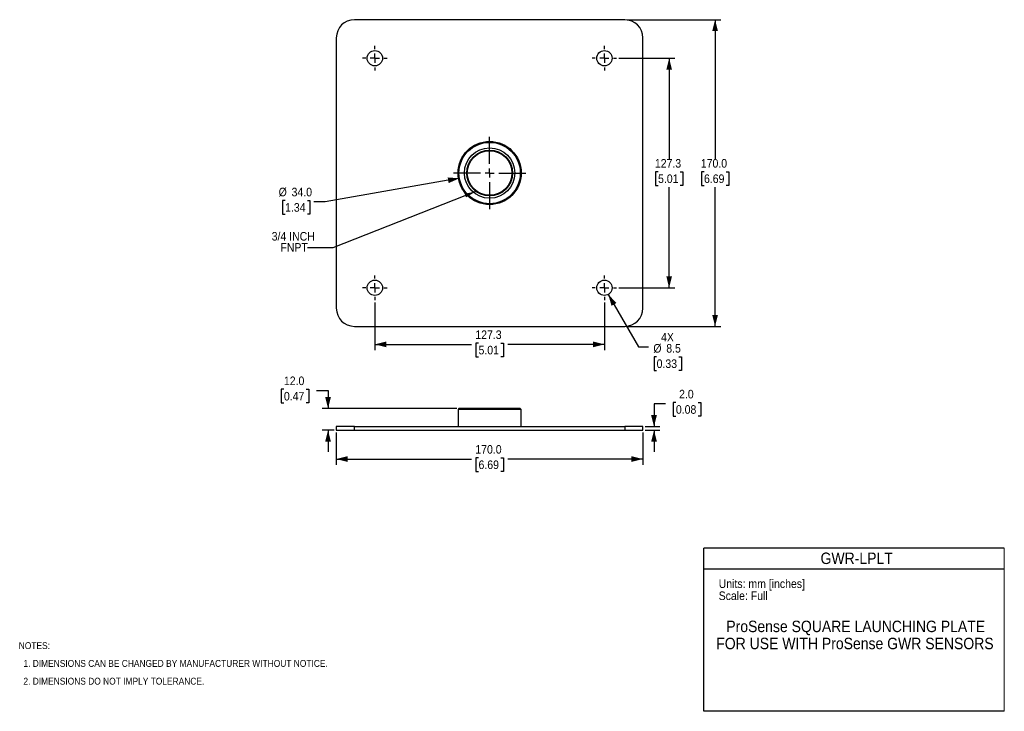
# Model space of a CAD drawing. Header units: millimetres. Extents: x 13 to 559, y 0 to 383.
import ezdxf

# ---------------------------------------------------------------- set-up
doc = ezdxf.new("R2010")
doc.units = ezdxf.units.MM
doc.linetypes.add('SLD-Center', pattern=[30.48, 15.24, -5.08, 5.08, -5.08])
doc.linetypes.add('SLD-Solid', pattern=[0])
doc.layers.add('CENTER', color=40, linetype='SLD-Center')
doc.layers.add('DIMENSIONS', color=140, linetype='SLD-Solid', lineweight=25)
doc.layers.add('TEXT', color=140, linetype='SLD-Solid', lineweight=25)
doc.styles.add('SLDTEXTSTYLE0', font='GOTHIC.TTF', dxfattribs={"width": 0.913})
doc.styles.get("Standard").update_dxf_attribs({"font": 'GOTHIC.TTF'})
doc.dimstyles.new('SLDDIMSTYLE0', dxfattribs={"dimtxt": 4.7625, "dimasz": 6.35, "dimexe": 0, "dimexo": 0.0625, "dimgap": 1.190625, "dimtad": 0, "dimtih": 1, "dimtoh": 1, "dimdec": 1, "dimrnd": 1e-09, "dimzin": 4, "dimdsep": 46, "dimtxsty": 'SLDTEXTSTYLE0', "dimsah": 1, "dimcen": 0.09, "dimadec": 0, "dimazin": 1, "dimtfac": 1, "dimtdec": 1, "dimtmove": 0, "dimatfit": 0, "dimfxl": 0, "dimfrac": 2, "dimtolj": 1, "dimtzin": 12, "dimarcsym": 0})
doc.dimstyles.new('SLDDIMSTYLE1', dxfattribs={"dimtxt": 4.7625, "dimasz": 6.35, "dimexe": 0, "dimexo": 0.0625, "dimgap": 1.190625, "dimtad": 0, "dimtih": 1, "dimtoh": 1, "dimdec": 1, "dimrnd": 1e-09, "dimzin": 4, "dimdsep": 46, "dimtxsty": 'SLDTEXTSTYLE0', "dimsah": 1, "dimcen": 0.09, "dimadec": 0, "dimazin": 1, "dimtfac": 1, "dimtdec": 1, "dimtofl": 0, "dimtmove": 0, "dimatfit": 3, "dimfxl": 0, "dimfrac": 2, "dimtolj": 1, "dimtzin": 12, "dimarcsym": 0})
doc.dimstyles.new('SLDDIMSTYLE2', dxfattribs={"dimtxt": 4.7625, "dimasz": 6.35, "dimexe": 0, "dimexo": 0.0625, "dimgap": 1.190625, "dimtad": 0, "dimtih": 1, "dimtoh": 1, "dimdec": 1, "dimrnd": 1e-09, "dimzin": 12, "dimdsep": 46, "dimtxsty": 'SLDTEXTSTYLE0', "dimsah": 1, "dimcen": 0.09, "dimadec": 0, "dimazin": 3, "dimtfac": 1, "dimtdec": 1, "dimtofl": 0, "dimtmove": 0, "dimatfit": 3, "dimfxl": 0, "dimfrac": 2, "dimtolj": 1, "dimtzin": 12, "dimarcsym": 0})
doc.dimstyles.new('SLDDIMSTYLE3', dxfattribs={"dimtxt": 4.7625, "dimasz": 6.35, "dimexe": 0, "dimexo": 0.0625, "dimgap": 1.190625, "dimtad": 0, "dimtih": 1, "dimtoh": 1, "dimdec": 1, "dimrnd": 1e-09, "dimzin": 12, "dimdsep": 46, "dimtxsty": 'SLDTEXTSTYLE0', "dimsah": 1, "dimcen": 0, "dimadec": 0, "dimazin": 3, "dimtfac": 1, "dimtdec": 1, "dimtofl": 0, "dimtmove": 0, "dimatfit": 3, "dimfxl": 0, "dimfrac": 2, "dimtolj": 1, "dimtzin": 12, "dimarcsym": 0})
doc.dimstyles.new('SLDDIMSTYLE4', dxfattribs={"dimtxt": 4.7625, "dimasz": 6.35, "dimexe": 0, "dimexo": 0.0625, "dimgap": 1.190625, "dimtad": 0, "dimtih": 1, "dimtoh": 1, "dimdec": 1, "dimrnd": 1e-09, "dimzin": 4, "dimdsep": 46, "dimtxsty": 'SLDTEXTSTYLE0', "dimsah": 1, "dimcen": 0, "dimadec": 0, "dimazin": 1, "dimtfac": 1, "dimtdec": 1, "dimtofl": 0, "dimtmove": 0, "dimatfit": 3, "dimfxl": 0, "dimfrac": 2, "dimtolj": 1, "dimtzin": 12, "dimarcsym": 0})
doc.dimstyles.new('SLDDIMSTYLE5', dxfattribs={"dimtxt": 0.18, "dimasz": 6.35, "dimexe": 0, "dimexo": 0.0625, "dimgap": 0, "dimtad": 0, "dimtih": 1, "dimtoh": 1, "dimdec": 0, "dimrnd": 1e-09, "dimzin": 0, "dimdsep": 46, "dimtxsty": 'Standard', "dimsah": 1, "dimcen": 0.09, "dimadec": 0, "dimazin": 0, "dimtfac": 6.35, "dimtdec": 0, "dimtofl": 0, "dimtmove": 0, "dimatfit": 3, "dimfxl": 0, "dimfrac": 2, "dimtolj": 1, "dimtzin": 0, "dimarcsym": 0})

# ---------------------------------------------------------------- blocks, each defined once
blk = doc.blocks.new('SW_NOTE_0')
at = {"layer": 'TEXT', "color": 0, "char_height": 3.81, "attachment_point": 1, "style": 'SLDTEXTSTYLE0'}
for s, insert in [('NOTES:', (0, 4.87)), ('  1. DIMENSIONS CAN BE CHANGED BY MANUFACTURER WITHOUT NOTICE.', (0, -4.99)), ('  2. DIMENSIONS DO NOT IMPLY TOLERANCE.', (0, -14.84))]:
    blk.add_mtext(s, dxfattribs=dict(at, insert=insert))
blk = doc.blocks.new('SW_NOTE_1')
at = {"layer": 'TEXT', "color": 0, "char_height": 6.35, "attachment_point": 2, "style": 'SLDTEXTSTYLE0'}
for s, insert in [('ProSense SQUARE LAUNCHING PLATE ', (75.11, 8.11)), ('FOR USE WITH ProSense GWR SENSORS', (74.69, -1.36))]:
    blk.add_mtext(s, dxfattribs=dict(at, insert=insert))
blk = doc.blocks.new('_D')
at = {"layer": 'DIMENSIONS'}
for p, q in [((159.42, 178.55), (157.97, 178.55)), ((157.97, 178.55), (157.97, 170.99)), ((171.73, 178.55), (173.18, 178.55)), ((173.18, 178.55), (173.18, 170.99)), ((177.52, 177.85), (183.87, 177.85)), ((183.87, 177.85), (183.87, 167.85)), ((157.97, 170.99), (159.42, 170.99)), ((173.18, 170.99), (171.73, 170.99)), ((255.19, 167.85), (180.7, 167.85)), ((187.19, 155.85), (180.7, 155.85)), ((183.87, 155.85), (183.87, 143.85))]:
    blk.add_line(p, q, dxfattribs=at)
for points in [[(183.87, 167.85), (185.46, 174.2), (182.28, 174.2)], [(183.87, 155.85), (182.28, 149.5), (185.46, 149.5)]]:
    blk.add_solid(points, dxfattribs=at)
at = {"layer": 'DIMENSIONS', "char_height": 4.763, "attachment_point": 1, "style": 'SLDTEXTSTYLE0'}
for s, insert in [('12.0', (159.42, 185.6)), ('0.47', (159.42, 177.07))]:
    blk.add_mtext(s, dxfattribs=dict(at, insert=insert))
blk = doc.blocks.new('_D_1')
at = {"layer": 'DIMENSIONS'}
for p, q in [((188.46, 154.58), (188.46, 136.67)), ((358.46, 154.58), (358.46, 136.67)), ((188.46, 139.85), (263.44, 139.85)), ((267.31, 140.55), (265.85, 140.55)), ((265.85, 140.55), (265.85, 132.99)), ((279.62, 140.55), (281.07, 140.55)), ((281.07, 140.55), (281.07, 132.99)), ((358.46, 139.85), (283.49, 139.85)), ((265.85, 132.99), (267.31, 132.99)), ((281.07, 132.99), (279.62, 132.99))]:
    blk.add_line(p, q, dxfattribs=at)
for points in [[(188.46, 139.85), (194.81, 138.26), (194.81, 141.44)], [(358.46, 139.85), (352.11, 141.44), (352.11, 138.26)]]:
    blk.add_solid(points, dxfattribs=at)
at = {"layer": 'DIMENSIONS', "char_height": 4.763, "attachment_point": 1, "style": 'SLDTEXTSTYLE0'}
for s, insert in [('170.0', (265.55, 147.6)), ('6.69', (267.31, 139.07))]:
    blk.add_mtext(s, dxfattribs=dict(at, insert=insert))
blk = doc.blocks.new('_D_2')
at = {"layer": 'DIMENSIONS'}
for p, q in [((370.94, 170.47), (364.59, 170.47)), ((364.59, 170.47), (364.59, 157.85)), ((376.73, 171.17), (375.28, 171.17)), ((375.28, 171.17), (375.28, 163.61)), ((389.05, 171.17), (390.5, 171.17)), ((390.5, 171.17), (390.5, 163.61)), ((375.28, 163.61), (376.73, 163.61)), ((390.5, 163.61), (389.05, 163.61)), ((359.73, 157.85), (367.77, 157.85)), ((359.73, 155.85), (367.77, 155.85)), ((364.59, 155.85), (364.59, 143.85))]:
    blk.add_line(p, q, dxfattribs=at)
for points in [[(364.59, 157.85), (366.18, 164.2), (363.01, 164.2)], [(364.59, 155.85), (363.01, 149.5), (366.18, 149.5)]]:
    blk.add_solid(points, dxfattribs=at)
at = {"layer": 'DIMENSIONS', "char_height": 4.763, "attachment_point": 1, "style": 'SLDTEXTSTYLE0'}
for s, insert in [('2.0', (378.49, 178.22)), ('0.08', (376.73, 169.7))]:
    blk.add_mtext(s, dxfattribs=dict(at, insert=insert))
blk = doc.blocks.new('_D_3')
at = {"layer": 'DIMENSIONS'}
for p, q in [((209.82, 226.71), (209.82, 200.23)), ((337.1, 226.71), (337.1, 200.23)), ((209.82, 203.41), (263.44, 203.41)), ((267.31, 204.11), (265.85, 204.11)), ((265.85, 204.11), (265.85, 196.55)), ((279.62, 204.11), (281.07, 204.11)), ((281.07, 204.11), (281.07, 196.55)), ((337.1, 203.41), (283.49, 203.41)), ((265.85, 196.55), (267.31, 196.55)), ((281.07, 196.55), (279.62, 196.55))]:
    blk.add_line(p, q, dxfattribs=at)
for points in [[(209.82, 203.41), (216.17, 201.82), (216.17, 204.99)], [(337.1, 203.41), (330.75, 204.99), (330.75, 201.82)]]:
    blk.add_solid(points, dxfattribs=at)
at = {"layer": 'DIMENSIONS', "char_height": 4.763, "attachment_point": 1, "style": 'SLDTEXTSTYLE0'}
for s, insert in [('127.3', (265.55, 211.16)), ('5.01', (267.31, 202.63))]:
    blk.add_mtext(s, dxfattribs=dict(at, insert=insert))
blk = doc.blocks.new('_D_4')
at = {"layer": 'DIMENSIONS'}
for p, q in [((349.73, 383.41), (401.64, 383.41)), ((398.46, 383.41), (398.46, 306.23)), ((392.31, 299.11), (390.85, 299.11)), ((390.85, 299.11), (390.85, 291.55)), ((404.62, 299.11), (406.07, 299.11)), ((406.07, 299.11), (406.07, 291.55)), ((390.85, 291.55), (392.31, 291.55)), ((398.46, 213.41), (398.46, 290.58)), ((406.07, 291.55), (404.62, 291.55)), ((349.73, 213.41), (401.64, 213.41))]:
    blk.add_line(p, q, dxfattribs=at)
for points in [[(398.46, 383.41), (396.88, 377.06), (400.05, 377.06)], [(398.46, 213.41), (400.05, 219.76), (396.88, 219.76)]]:
    blk.add_solid(points, dxfattribs=at)
at = {"layer": 'DIMENSIONS', "char_height": 4.763, "attachment_point": 1, "style": 'SLDTEXTSTYLE0'}
for s, insert in [('170.0', (390.55, 306.16)), ('6.69', (392.31, 297.63))]:
    blk.add_mtext(s, dxfattribs=dict(at, insert=insert))
blk = doc.blocks.new('_D_5')
at = {"layer": 'DIMENSIONS'}
for p, q in [((345.16, 362.04), (376.17, 362.04)), ((372.99, 362.04), (372.99, 306.23)), ((366.84, 299.11), (365.38, 299.11)), ((365.38, 299.11), (365.38, 291.55)), ((379.15, 299.11), (380.6, 299.11)), ((380.6, 299.11), (380.6, 291.55)), ((365.38, 291.55), (366.84, 291.55)), ((372.99, 234.77), (372.99, 290.58)), ((380.6, 291.55), (379.15, 291.55)), ((345.16, 234.77), (376.17, 234.77))]:
    blk.add_line(p, q, dxfattribs=at)
for points in [[(372.99, 362.04), (371.41, 355.69), (374.58, 355.69)], [(372.99, 234.77), (374.58, 241.12), (371.41, 241.12)]]:
    blk.add_solid(points, dxfattribs=at)
at = {"layer": 'DIMENSIONS', "char_height": 4.763, "attachment_point": 1, "style": 'SLDTEXTSTYLE0'}
for s, insert in [('127.3', (365.08, 306.16)), ('5.01', (366.84, 297.63))]:
    blk.add_mtext(s, dxfattribs=dict(at, insert=insert))
blk = doc.blocks.new('_D_6')
at = {"layer": 'DIMENSIONS'}
for p, q in [((339.23, 231.08), (356, 202.03)), ((356, 202.03), (361.56, 202.03)), ((366.05, 196.57), (364.6, 196.57)), ((364.6, 196.57), (364.6, 189.01)), ((378.37, 196.57), (379.82, 196.57)), ((379.82, 196.57), (379.82, 189.01)), ((364.6, 189.01), (366.05, 189.01)), ((379.82, 189.01), (378.37, 189.01))]:
    blk.add_line(p, q, dxfattribs=at)
blk.add_solid([(339.23, 231.08), (341.03, 224.79), (343.78, 226.38)], dxfattribs=at)
at = {"layer": 'DIMENSIONS', "char_height": 4.763, "attachment_point": 1, "style": 'SLDTEXTSTYLE0'}
for s, insert in [('4X', (368.51, 209.78)), ('%%c', (364.22, 203.62)), ('8.5', (371.4, 203.62)), ('0.33', (366.05, 195.09))]:
    blk.add_mtext(s, dxfattribs=dict(at, insert=insert))
blk = doc.blocks.new('_D_7')
at = {"layer": 'DIMENSIONS'}
for p, q in [((256.72, 295.48), (182.34, 282.49)), ((160.08, 283.19), (158.63, 283.19)), ((158.63, 283.19), (158.63, 275.63)), ((172.4, 283.19), (173.85, 283.19)), ((173.85, 283.19), (173.85, 275.63)), ((182.34, 282.49), (175.99, 282.49)), ((158.63, 275.63), (160.08, 275.63)), ((173.85, 275.63), (172.4, 275.63))]:
    blk.add_line(p, q, dxfattribs=at)
blk.add_solid([(256.72, 295.48), (250.19, 295.95), (250.73, 292.82)], dxfattribs=at)
at = {"layer": 'DIMENSIONS', "char_height": 4.763, "attachment_point": 1, "style": 'SLDTEXTSTYLE0'}
for s, insert in [('%%c', (156.49, 290.24)), ('34.0', (163.67, 290.24)), ('1.34', (160.08, 281.71))]:
    blk.add_mtext(s, dxfattribs=dict(at, insert=insert))
blk = doc.blocks.new('SW_NOTE_2')
at = {"layer": 'TEXT', "color": 0, "char_height": 4.763, "attachment_point": 1, "style": 'SLDTEXTSTYLE0'}
for s, insert in [('3/4 INCH', (-19.93, 8.72)), ('   FNPT', (-19.93, 2.56))]:
    blk.add_mtext(s, dxfattribs=dict(at, insert=insert))
blk = doc.blocks.new('SW_CENTERMARKSYMBOL_0')
at = {"layer": 'CENTER', "color": 0}
for p, q in [((0, 5.08), (0, 20.04)), ((-5.08, 0), (-20.04, 0)), ((0, 0), (-2.54, 0)), ((0, 0), (0, 2.54)), ((0, 0), (0, -2.54)), ((0, 0), (2.54, 0)), ((5.08, 0), (20.04, 0)), ((0, -5.08), (0, -20.04))]:
    blk.add_line(p, q, dxfattribs=at)
blk = doc.blocks.new('SW_CENTERMARKSYMBOL_1')
at = {"layer": 'CENTER', "color": 0}
for p, q in [((0, 5.08), (0, 6.79)), ((-5.08, 0), (-6.79, 0)), ((0, 0), (-2.54, 0)), ((0, 0), (0, 2.54)), ((0, 0), (0, -2.54)), ((0, 0), (2.54, 0)), ((5.08, 0), (6.79, 0)), ((0, -5.08), (0, -6.79))]:
    blk.add_line(p, q, dxfattribs=at)
blk = doc.blocks.new('SW_CENTERMARKSYMBOL_2')
at = {"layer": 'CENTER', "color": 0}
for p, q in [((0, 5.08), (0, 6.79)), ((-5.08, 0), (-6.79, 0)), ((0, 0), (-2.54, 0)), ((0, 0), (0, 2.54)), ((0, 0), (0, -2.54)), ((0, 0), (2.54, 0)), ((5.08, 0), (6.79, 0)), ((0, -5.08), (0, -6.79))]:
    blk.add_line(p, q, dxfattribs=at)
blk = doc.blocks.new('SW_CENTERMARKSYMBOL_3')
at = {"layer": 'CENTER', "color": 0}
for p, q in [((0, 5.08), (0, 6.79)), ((-5.08, 0), (-6.79, 0)), ((0, 0), (-2.54, 0)), ((0, 0), (0, 2.54)), ((0, 0), (0, -2.54)), ((0, 0), (2.54, 0)), ((5.08, 0), (6.79, 0)), ((0, -5.08), (0, -6.79))]:
    blk.add_line(p, q, dxfattribs=at)
blk = doc.blocks.new('SW_CENTERMARKSYMBOL_4')
at = {"layer": 'CENTER', "color": 0}
for p, q in [((0, 5.08), (0, 6.79)), ((-5.08, 0), (-6.79, 0)), ((0, 0), (-2.54, 0)), ((0, 0), (0, 2.54)), ((0, 0), (0, -2.54)), ((0, 0), (2.54, 0)), ((5.08, 0), (6.79, 0)), ((0, -5.08), (0, -6.79))]:
    blk.add_line(p, q, dxfattribs=at)

msp = doc.modelspace()

# ---------------------------------------------------------------- linework, layer by layer
for p, q in [((348.46, 383.41), (198.46, 383.41)), ((188.46, 373.41), (188.46, 223.41)), ((358.46, 223.41), (358.46, 373.41)), ((198.46, 213.41), (348.46, 213.41)), ((256.46, 167.85), (255.96, 167.35)), ((255.96, 167.35), (255.96, 157.85)), ((290.96, 167.35), (255.96, 167.35)), ((290.46, 167.85), (256.46, 167.85)), ((290.96, 167.35), (290.46, 167.85)), ((290.96, 157.85), (290.96, 167.35)), ((188.46, 157.85), (188.46, 155.85)), ((198.46, 157.85), (188.46, 157.85)), ((188.46, 155.85), (198.46, 155.85)), ((198.46, 155.85), (198.46, 157.85)), ((198.46, 157.85), (348.46, 157.85)), ((198.46, 155.85), (348.46, 155.85)), ((348.46, 157.85), (348.46, 155.85)), ((358.46, 157.85), (348.46, 157.85)), ((348.46, 155.85), (358.46, 155.85)), ((358.46, 155.85), (358.46, 157.85))]:
    msp.add_line(p, q)
at = {"color": 140, "linetype": 'SLD-Solid', "lineweight": 18}
msp.add_line((558.8, 0), (558.8, 90.42), dxfattribs=at)
for centre, radius in [((209.82, 362.04), 4.25), ((337.1, 362.04), 4.25), ((273.46, 298.41), 17.5), ((273.46, 298.41), 17), ((273.46, 298.41), 13.96), ((273.46, 298.41), 12.71), ((273.46, 298.41), 12.37), ((209.82, 234.77), 4.25), ((337.1, 234.77), 4.25)]:
    msp.add_circle(centre, radius)
for centre, start, end in [((198.46, 373.41), 90, 180), ((348.46, 373.41), 0, 90), ((198.46, 223.41), 180, 270), ((348.46, 223.41), 270, 0)]:
    msp.add_arc(centre, 10, start, end)
at = {"layer": 'TEXT'}
for p, q in [((558.8, 90.42), (392.18, 90.42)), ((392.18, 0), (392.18, 90.42)), ((392.18, 78.99), (558.8, 78.99)), ((558.8, 0), (392.18, 0))]:
    msp.add_line(p, q, dxfattribs=at)

# ---------------------------------------------------------------- block references
at = {"layer": 'CENTER'}
for name, p in [('SW_CENTERMARKSYMBOL_2', (209.82, 362.04)), ('SW_CENTERMARKSYMBOL_4', (337.1, 362.04)), ('SW_CENTERMARKSYMBOL_0', (273.46, 298.41)), ('SW_CENTERMARKSYMBOL_1', (209.82, 234.77)), ('SW_CENTERMARKSYMBOL_3', (337.1, 234.77))]:
    msp.add_blockref(name, p, dxfattribs=at)
at = {"layer": 'TEXT'}
for name, p in [('SW_NOTE_2', (172.57, 256.99)), ('SW_NOTE_1', (401.3, 42.14)), ('SW_NOTE_0', (12.4, 33.45))]:
    msp.add_blockref(name, p, dxfattribs=at)

# ---------------------------------------------------------------- texts
at = {"layer": 'TEXT', "style": 'SLDTEXTSTYLE0'}
for s, insert, char_height, attachment_point in [('GWR-LPLT', (476.95, 88), 6.35, 2), ('Units: mm [inches]', (400.46, 73.12), 4.7625, 1), ('Scale: Full', (400.46, 66.44), 4.7625, 1)]:
    msp.add_mtext(s, dxfattribs=dict(at, insert=insert, char_height=char_height, attachment_point=attachment_point))

# ---------------------------------------------------------------- dimensions: what is measured, and where the dimension line sits
at = {"layer": 'DIMENSIONS'}
for base, p1, p2, dimstyle, picture, middle in [((398.46, 213.41), (348.46, 383.41), (348.46, 213.41), 'SLDDIMSTYLE1', '_D_4', (398.46, 298.41)), ((372.99, 234.77), (343.89, 362.04), (343.89, 234.77), 'SLDDIMSTYLE2', '_D_5', (372.99, 298.41)), ((183.87, 155.85), (256.46, 167.85), (188.46, 155.85), 'SLDDIMSTYLE0', '_D', (183.87, 177.85)), ((364.59, 157.85), (358.46, 155.85), (358.46, 157.85), 'SLDDIMSTYLE0', '_D_2', (364.59, 170.47))]:
    dim = msp.add_linear_dim(base=base, p1=p1, p2=p2, angle=90, dimstyle=dimstyle, dxfattribs=at)
    dim.commit()
    dim.dimension.update_dxf_attribs({"geometry": picture, "text_midpoint": middle, "dimtype": 160})
dim = msp.add_diameter_dim_2p(p1=(290.21, 301.33), p2=(256.72, 295.48), dimstyle='SLDDIMSTYLE4', dxfattribs=at)
dim.commit()
dim.dimension.update_dxf_attribs({"geometry": '_D_7', "text_midpoint": (166.24, 282.49), "dimtype": 163})
dim = msp.add_diameter_dim_2p(p1=(334.98, 238.45), p2=(339.23, 231.08), text='4X\\P<>', dimstyle='SLDDIMSTYLE3', dxfattribs=at)
dim.commit()
dim.dimension.update_dxf_attribs({"geometry": '_D_6', "text_midpoint": (372.21, 199.65), "dimtype": 163})
for base, p1, p2, dimstyle, picture, middle in [((337.1, 203.41), (209.82, 227.98), (337.1, 227.98), 'SLDDIMSTYLE2', '_D_3', (273.46, 203.41)), ((358.46, 139.85), (188.46, 155.85), (358.46, 155.85), 'SLDDIMSTYLE1', '_D_1', (273.46, 139.85))]:
    dim = msp.add_linear_dim(base=base, p1=p1, p2=p2, dimstyle=dimstyle, dxfattribs=at)
    dim.commit()
    dim.dimension.update_dxf_attribs({"geometry": picture, "text_midpoint": middle, "dimtype": 160})

# ---------------------------------------------------------------- leaders
at = {"layer": 'TEXT'}
msp.add_leader([(265.88, 288.21), (186.62, 256.99), (172.57, 256.99)], dimstyle='SLDDIMSTYLE5', dxfattribs=at)

doc.saveas('drawing.dxf')
